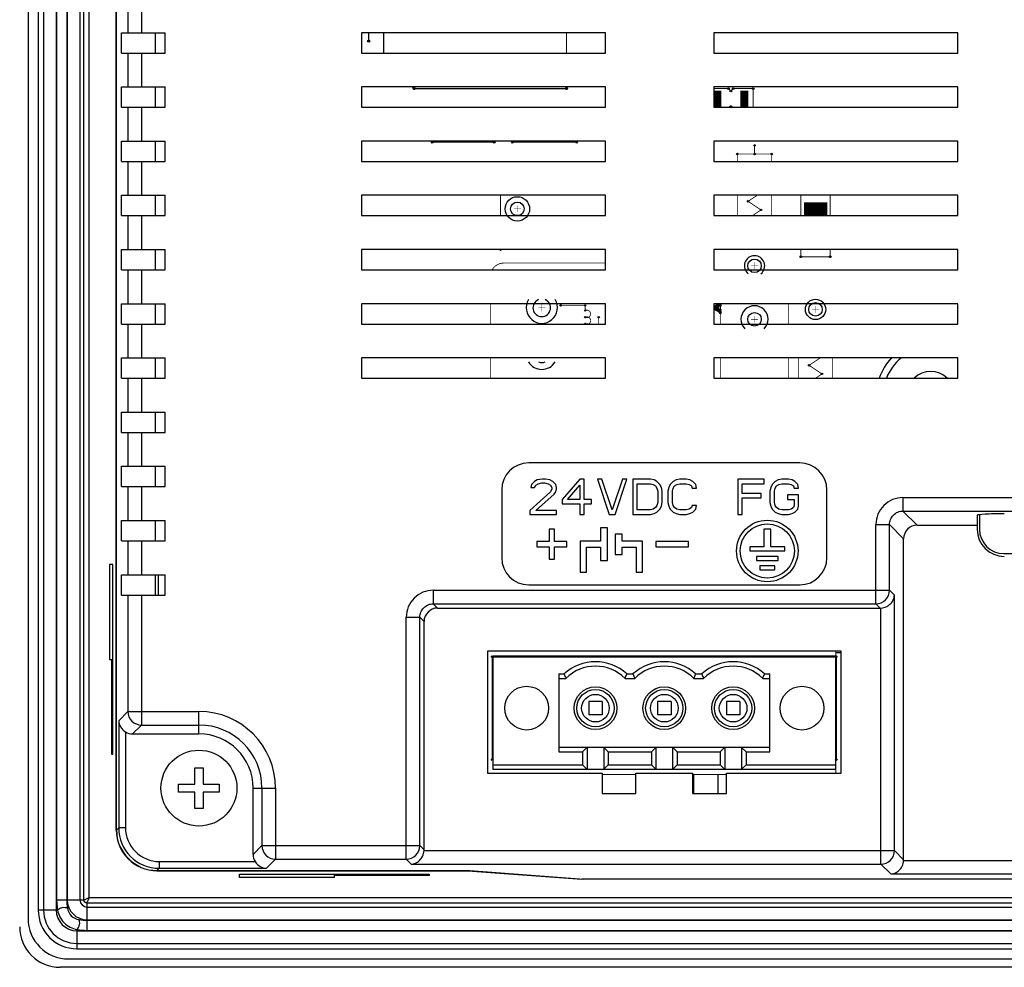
# Model space of a CAD drawing. Header units: millimetres. Extents: x 0 to 841, y 0 to 595.
# Tile 6 of 12: x 561 to 633, y 285 to 355. Entities that reach past the tile are written whole.
import ezdxf

# ---------------------------------------------------------------- set-up
doc = ezdxf.new("R2010")
doc.units = ezdxf.units.MM
doc.header["$LTSCALE"] = 65.395
for name, color, linetype in [('FRONT_CASE_RE07-SHAPE', 7, 'CONTINUOUS'), ('GASKET-N07W_V2-SHAPE', 7, 'CONTINUOUS'), ('GUIDE_SERIAL_PORT-RE-SHAPE', 7, 'CONTINUOUS'), ('ISO7045-M3X8-4_8-SHAPE', 7, 'CONTINUOUS'), ('LCD_BRACKET_RE07-INNOLUX-SHAPE', 7, 'CONTINUOUS'), ('PCB_MAIN_07_NEW_01-SHAPE', 7, 'CONTINUOUS'), ('REAR_CASE_RE07-SHAPE', 7, 'CONTINUOUS'), ('TERMINAL_BLOCK_FEMALE-SHAPE', 7, 'CONTINUOUS')]:
    doc.layers.add(name, color=color, linetype=linetype)

msp = doc.modelspace()

# ---------------------------------------------------------------- linework, layer by layer
at = {"layer": 'FRONT_CASE_RE07-SHAPE', "color": 7, "linetype": 'Continuous'}
for p, q in [((567.958, 295.427), (567.958, 411.637)), ((567.449, 315.032), (567.449, 308.032)), ((567.711, 315.032), (567.449, 315.032)), ((567.711, 301.032), (567.711, 315.032)), ((567.449, 308.032), (567.711, 308.032)), ((567.596, 308.032), (567.596, 301.032)), ((567.596, 301.032), (567.711, 301.032)), ((570.953, 292.431), (593.902, 292.431)), ((577.058, 291.923), (577.058, 292.185)), ((577.058, 292.185), (591.058, 292.185)), ((584.058, 291.923), (584.058, 292.185)), ((591.058, 292.185), (591.058, 292.069)), ((593.902, 292.431), (593.902, 292.447)), ((593.902, 292.431), (602.305, 291.802)), ((584.058, 291.923), (577.058, 291.923)), ((591.058, 292.069), (584.058, 292.069)), ((602.305, 291.802), (602.305, 291.83)), ((725.812, 291.802), (602.305, 291.802)), ((764.29, 285.305), (563.827, 285.305))]:
    msp.add_line(p, q, dxfattribs=at)
for centre, major_axis, start_param, end_param in [((570.962, 295.435), (-2.127, -2.127), -0.784029, 0.784029), ((563.835, 288.309), (2.127, 2.127), 2.357564, 3.925621)]:
    msp.add_ellipse(centre, major_axis=major_axis, ratio=0.997265, start_param=start_param, end_param=end_param, dxfattribs=at)
at = {"layer": 'GASKET-N07W_V2-SHAPE', "color": 7, "linetype": 'Continuous'}
for p, q in [((561.448, 418.142), (561.448, 288.921)), ((562.199, 417.532), (562.199, 289.532)), ((562.588, 417.532), (562.588, 289.532)), ((563.528, 417.532), (563.528, 289.532)), ((563.557, 416.782), (563.557, 290.282)), ((564.309, 416.782), (564.309, 290.282)), ((564.338, 416.782), (564.338, 290.282)), ((565.278, 416.782), (565.278, 290.282)), ((565.572, 290.282), (565.572, 416.782)), ((565.948, 290.422), (565.948, 416.642)), ((563.557, 290.282), (565.572, 290.282)), ((565.808, 288.031), (565.808, 290.046)), ((762.308, 290.046), (565.808, 290.046)), ((762.169, 290.422), (565.948, 290.422)), ((563.632, 289.532), (562.199, 289.532)), ((565.808, 289.752), (762.308, 289.752)), ((565.808, 288.812), (762.308, 288.812)), ((565.808, 288.783), (762.308, 288.783)), ((565.058, 288.106), (565.058, 286.672)), ((565.058, 288.002), (763.058, 288.002)), ((565.808, 288.031), (762.308, 288.031)), ((565.058, 287.062), (763.058, 287.062)), ((565.058, 286.672), (763.058, 286.672)), ((564.448, 285.921), (763.669, 285.921))]:
    msp.add_line(p, q, dxfattribs=at)
for centre, radius, start, end in [((568.308, 290.282), 3.999, 179.99919, 188.7069), ((565.808, 290.282), 1.47, 180, 270), ((565.808, 290.282), 0.53, 180, 270), ((565.058, 289.532), 2.86, 180, 270), ((565.058, 289.532), 2.47, 180, 270), ((565.058, 289.532), 1.53, 180, 270), ((564.448, 288.921), 3, 180, 270), ((565.808, 292.782), 4, 261.29376, 270.00015), ((565.813, 291.869), 3.838, 258.65463, 269.92419)]:
    msp.add_arc(centre, radius, start, end, dxfattribs=at)
for points, knots in [([(563.557, 290.282), (563.557, 290.216), (563.564, 289.965), (563.596, 289.714), (563.632, 289.532)], [0, 0, 0, 0, 0.261205, 1, 1, 1, 1]), ([(565.808, 290.046), (565.748, 290.046), (565.623, 290.096), (565.571, 290.222), (565.572, 290.282)], [0, 0, 0, 0, 0.499815, 1, 1, 1, 1]), ([(565.948, 290.422), (565.874, 290.389), (565.769, 290.346), (565.644, 290.3), (565.593, 290.283), (565.572, 290.282)], [0, 0, 0, 0, 0.603945, 0.842624, 1, 1, 1, 1]), ([(565.808, 290.046), (565.809, 290.067), (565.825, 290.118), (565.875, 290.242), (565.915, 290.348), (565.948, 290.422)], [0, 0, 0, 0, 0.156953, 0.396145, 1, 1, 1, 1]), ([(563.632, 289.532), (563.661, 289.581), (563.773, 289.662), (563.969, 289.727), (564.175, 289.742), (564.31, 289.71), (564.355, 289.676)], [0, 0, 0, 0, 0.215936, 0.5, 0.784064, 1, 1, 1, 1]), ([(563.632, 289.532), (563.684, 289.181), (564.018, 288.491), (564.708, 288.158), (565.058, 288.106)], [0, 0, 0, 0, 0.500036, 1, 1, 1, 1]), ([(564.355, 289.676), (564.387, 289.468), (564.586, 289.059), (564.995, 288.861), (565.203, 288.829)], [0, 0, 0, 0, 0.500047, 1, 1, 1, 1]), ([(565.058, 288.106), (565.107, 288.134), (565.188, 288.247), (565.253, 288.443), (565.269, 288.649), (565.237, 288.784), (565.203, 288.829)], [0, 0, 0, 0, 0.215936, 0.5, 0.784064, 1, 1, 1, 1])]:
    msp.add_open_spline(points, degree=3, knots=knots, dxfattribs=at)
at = {"layer": 'GUIDE_SERIAL_PORT-RE-SHAPE', "color": 7, "linetype": 'Continuous'}
for p, q in [((631.658, 318.713), (631.658, 317.64)), ((633.458, 315.84), (669.398, 315.84))]:
    msp.add_line(p, q, dxfattribs=at)
msp.add_arc((633.458, 317.64), 1.8, 180, 270, dxfattribs=at)
at = {"layer": 'ISO7045-M3X8-4_8-SHAPE', "color": 7, "linetype": 'Continuous'}
for p, q in [((573.758, 298.832), (573.758, 300.032)), ((573.758, 300.032), (574.358, 300.032)), ((574.358, 300.032), (574.358, 298.832)), ((572.558, 298.232), (572.558, 298.832)), ((572.558, 298.832), (573.758, 298.832)), ((574.358, 298.832), (575.558, 298.832)), ((575.558, 298.832), (575.558, 298.232)), ((573.758, 298.232), (572.558, 298.232)), ((573.758, 297.032), (573.758, 298.232)), ((574.358, 298.232), (574.358, 297.032)), ((575.558, 298.232), (574.358, 298.232)), ((574.358, 297.032), (573.758, 297.032))]:
    msp.add_line(p, q, dxfattribs=at)
msp.add_circle((574.058, 298.532), 2.8, dxfattribs=at)
at = {"layer": 'LCD_BRACKET_RE07-INNOLUX-SHAPE', "color": 7, "linetype": 'Continuous'}
for p, q in [((571.058, 314.282), (571.058, 312.782)), ((621.058, 308.532), (621.448, 308.532)), ((610.558, 299.532), (610.558, 298.132)), ((612.358, 299.532), (612.358, 298.132))]:
    msp.add_line(p, q, dxfattribs=at)
at = {"layer": 'PCB_MAIN_07_NEW_01-SHAPE', "color": 7, "linetype": 'Continuous'}
for points, const_width in [([(586.583, 354.282), (586.583, 353.657)], 0.0891), ([(587.683, 352.782), (587.683, 354.282)], 0.0891), ([(601.183, 354.282), (601.183, 352.782)], 0.0891), ([(589.933, 350.157), (589.808, 350.282)], 0.0891), ([(601.183, 350.282), (601.183, 350.157)], 0.0891), ([(612.308, 348.807), (612.308, 350.007)], 0.594), ([(614.308, 348.807), (614.308, 350.007)], 0.594), ([(601.183, 350.157), (589.933, 350.157)], 0.0891), ([(613.133, 350.157), (612.058, 350.157)], 0.0754), ([(613.308, 349.982), (613.133, 350.157)], 0.0754), ([(613.483, 350.157), (613.308, 349.982)], 0.0754), ([(614.958, 350.157), (613.483, 350.157)], 0.0754), ([(614.958, 348.782), (614.958, 350.157)], 0.0754), ([(613.258, 348.782), (613.308, 348.832)], 0.0754), ([(613.308, 348.832), (613.358, 348.782)], 0.0754), ([(591.272, 346.282), (591.272, 346.202)], 0.0742), ([(591.272, 346.202), (595.844, 346.202)], 0.0742), ([(595.844, 346.202), (595.844, 346.282)], 0.0742), ([(597.183, 346.282), (597.183, 346.202)], 0.0742), ([(597.183, 346.202), (601.933, 346.202)], 0.0742), ([(601.933, 346.202), (601.933, 346.282)], 0.0742), ([(615.058, 345.967), (615.058, 345.332)], 0.0594), ([(613.788, 345.332), (613.788, 344.782)], 0.0594), ([(616.328, 345.332), (613.788, 345.332)], 0.0594), ([(616.328, 344.782), (616.328, 345.332)], 0.0594), ([(596.308, 340.782), (596.308, 342.282)], 0.0594), ([(613.788, 342.282), (613.788, 340.782)], 0.0594), ([(614.582, 341.839), (615.246, 342.282)], 0.0594), ([(616.328, 340.782), (616.328, 342.282)], 0.0594), ([(618.479, 342.282), (618.479, 340.782)], 0.0742), ([(620.638, 340.782), (620.638, 342.282)], 0.0742), ([(597.558, 341.028), (597.558, 341.536)], 0.0302), ([(615.535, 341.204), (614.582, 341.839)], 0.0594), ([(620.422, 341.302), (618.695, 341.302)], 0.935), ([(597.304, 341.282), (597.812, 341.282)], 0.0302), ([(614.901, 340.782), (615.535, 341.204)], 0.0594), ([(618.479, 338.282), (618.479, 337.746)], 0.0742), ([(620.638, 337.746), (620.638, 338.282)], 0.0742), ([(596.558, 337.282), (604.058, 337.282)], 0.0594), ([(615.058, 336.823), (615.058, 337.331)], 0.0302), ([(618.479, 337.746), (620.638, 337.746)], 0.0742), ([(615.312, 337.077), (614.804, 337.077)], 0.0302), ([(595.558, 332.782), (595.558, 334.282)], 0.0594), ([(599.358, 334.236), (599.358, 333.728)], 0.0302), ([(612.058, 334.093), (612.398, 334.282)], 0.0742), ([(612.058, 334.01), (612.534, 334.274)], 0.0742), ([(612.534, 334.282), (612.534, 333.606)], 0.0742), ([(612.558, 332.782), (612.558, 334.282)], 0.0594), ([(617.558, 334.282), (617.558, 332.782)], 0.0594), ([(599.104, 333.982), (599.612, 333.982)], 0.0302), ([(602.558, 334.157), (600.746, 334.157)], 0.0594), ([(602.558, 333.782), (602.558, 334.157)], 0.0594), ([(612.534, 333.69), (612.058, 333.954)], 0.0742), ([(612.534, 333.606), (612.058, 333.871)], 0.0742), ([(612.158, 333.982), (612.434, 334.135)], 0.0742), ([(612.434, 333.828), (612.158, 333.982)], 0.0742), ([(612.258, 333.982), (612.534, 334.135)], 0.0742), ([(612.534, 333.828), (612.258, 333.982)], 0.0742), ([(612.434, 334.135), (612.434, 333.828)], 0.0742), ([(619.812, 333.862), (619.304, 333.862)], 0.0302), ([(619.558, 333.608), (619.558, 334.116)], 0.0302), ([(603.558, 333.282), (603.558, 332.782)], 0.0594), ([(615.312, 333.132), (614.804, 333.132)], 0.0302), ([(615.058, 332.878), (615.058, 333.386)], 0.0302), ([(595.558, 328.782), (595.558, 330.282)], 0.0594), ([(612.558, 328.782), (612.558, 330.282)], 0.0594), ([(617.558, 330.282), (617.558, 328.782)], 0.0594), ([(618.288, 330.282), (618.288, 328.782)], 0.0594), ([(619.082, 329.734), (619.903, 330.282)], 0.0594), ([(620.828, 328.782), (620.828, 330.282)], 0.0594), ([(620.035, 329.099), (619.082, 329.734)], 0.0594), ([(619.558, 328.782), (620.035, 329.099)], 0.0594), ([(595.698, 300.632), (595.698, 308.232)], 0.0742), ([(595.698, 308.232), (595.738, 308.232)], 0.0742), ([(621.058, 308.232), (621.098, 308.232)], 0.0742), ([(621.098, 308.232), (621.098, 300.632)], 0.0742), ([(595.738, 300.632), (595.698, 300.632)], 0.0742), ([(621.098, 300.632), (621.058, 300.632)], 0.0742)]:
    msp.add_lwpolyline(points, dxfattribs=dict(at, const_width=const_width))
at = {"layer": 'PCB_MAIN_07_NEW_01-SHAPE', "color": 7, "linetype": 'Continuous', "const_width": 0.0594}
for points in [[(596.558, 337.282, 0.26793), (595.692, 336.782)], [(602.558, 333.282, 1.615982), (602.558, 333.782)], [(602.808, 332.782, 1.000069), (602.558, 333.282)], [(602.797, 332.787, 0.224682), (602.558, 332.782)]]:
    msp.add_lwpolyline(points, format="xyb", dxfattribs=at)
at = {"layer": 'PCB_MAIN_07_NEW_01-SHAPE', "color": 4, "linetype": 'Continuous', "const_width": 0.0742}
for points in [[(621.058, 308.632), (621.058, 308.282)], [(606.308, 299.532), (603.808, 299.532)], [(612.988, 299.532), (610.488, 299.532)], [(621.058, 299.932), (621.058, 299.632)]]:
    msp.add_lwpolyline(points, dxfattribs=at)
at = {"layer": 'PCB_MAIN_07_NEW_01-SHAPE', "color": 7, "linetype": 'Continuous'}
for centre, radius in [((586.583, 353.657), 0.075), ((589.933, 350.157), 0.075), ((601.183, 350.157), 0.075), ((613.133, 350.157), 0.0635), ((613.483, 350.157), 0.0635), ((614.958, 350.157), 0.0635), ((613.308, 349.982), 0.0635), ((613.308, 348.832), 0.0635), ((591.272, 346.202), 0.0625), ((595.844, 346.202), 0.0625), ((597.183, 346.202), 0.0625), ((601.933, 346.202), 0.0625), ((615.058, 345.967), 0.05), ((613.788, 345.332), 0.05), ((615.058, 345.332), 0.05), ((616.328, 345.332), 0.05), ((597.558, 341.282), 0.9), ((597.558, 341.282), 0.5), ((614.582, 341.839), 0.05), ((615.535, 341.204), 0.05), ((615.058, 337.077), 0.5), ((618.479, 337.746), 0.0625), ((620.638, 337.746), 0.0625), ((619.558, 333.862), 0.75), ((619.558, 333.862), 0.5), ((600.746, 334.157), 0.05), ((602.558, 334.157), 0.05), ((602.558, 333.782), 0.05), ((612.158, 333.982), 0.0625), ((612.258, 333.982), 0.0625), ((612.434, 334.135), 0.0625), ((612.434, 333.828), 0.0625), ((612.534, 334.135), 0.0625), ((612.534, 333.828), 0.0625), ((612.534, 333.69), 0.0625), ((612.534, 333.606), 0.0625), ((615.058, 333.132), 0.5), ((602.558, 333.282), 0.05), ((603.558, 333.282), 0.05), ((619.082, 329.734), 0.05), ((620.035, 329.099), 0.05), ((595.698, 308.232), 0.0625), ((621.098, 308.232), 0.0625), ((595.698, 300.632), 0.0625), ((621.098, 300.632), 0.0625)]:
    msp.add_circle(centre, radius, dxfattribs=at)
for centre, radius, start, end in [((596.308, 338.282), 0.05, 180, 0.96257), ((615.058, 337.077), 0.75, 308.12287, 231.88531), ((599.358, 333.982), 1.15, 148.54656, 31.45164), ((599.358, 333.982), 0.65, 112.60497, 67.39503), ((612.534, 334.274), 0.0625, 165.58749, 14.41251), ((615.058, 333.132), 1, 315.57068, 224.43471), ((602.558, 332.782), 0.05, 0.00003, 179.99997), ((599.358, 330.582), 1.15, 211.45344, 328.54836), ((599.358, 330.582), 0.65, 247.39436, 292.60564), ((628.058, 327.532), 4, 136.56318, 161.78607), ((628.058, 327.532), 3.5, 128.19773, 159.07136), ((628.058, 327.532), 1.75, 45.67817, 134.32183)]:
    msp.add_arc(centre, radius, start, end, dxfattribs=at)
at = {"layer": 'REAR_CASE_RE07-SHAPE', "color": 7, "linetype": 'Continuous'}
for p, q in [((567.973, 295.443), (567.973, 411.621)), ((568.815, 356.782), (568.815, 354.282)), ((569.813, 356.782), (569.813, 354.282)), ((568.34, 352.782), (568.34, 354.282)), ((568.34, 354.282), (571.558, 354.282)), ((570.844, 352.782), (570.844, 354.282)), ((571.558, 352.782), (571.558, 354.282)), ((586.058, 354.282), (586.058, 352.782)), ((604.058, 354.282), (586.058, 354.282)), ((604.058, 352.782), (604.058, 354.282)), ((612.058, 354.282), (612.058, 352.782)), ((630.058, 354.282), (612.058, 354.282)), ((630.058, 352.782), (630.058, 354.282)), ((568.34, 352.782), (571.558, 352.782)), ((568.815, 352.782), (568.815, 350.282)), ((569.813, 352.782), (569.813, 350.282)), ((586.058, 352.782), (604.058, 352.782)), ((612.058, 352.782), (630.058, 352.782)), ((568.34, 348.782), (568.34, 350.282)), ((568.34, 350.282), (571.558, 350.282)), ((570.844, 348.782), (570.844, 350.282)), ((571.558, 348.782), (571.558, 350.282)), ((586.058, 350.282), (586.058, 348.782)), ((604.058, 350.282), (586.058, 350.282)), ((604.058, 348.782), (604.058, 350.282)), ((612.058, 350.282), (612.058, 348.782)), ((630.058, 350.282), (612.058, 350.282)), ((630.058, 348.782), (630.058, 350.282)), ((568.34, 348.782), (571.558, 348.782)), ((568.815, 348.782), (568.815, 346.282)), ((569.813, 348.782), (569.813, 346.282)), ((586.058, 348.782), (604.058, 348.782)), ((612.058, 348.782), (630.058, 348.782)), ((568.34, 344.782), (568.34, 346.282)), ((568.34, 346.282), (571.558, 346.282)), ((570.844, 344.782), (570.844, 346.282)), ((571.558, 344.782), (571.558, 346.282)), ((586.058, 346.282), (586.058, 344.782)), ((604.058, 346.282), (586.058, 346.282)), ((604.058, 344.782), (604.058, 346.282)), ((612.058, 346.282), (612.058, 344.782)), ((630.058, 346.282), (612.058, 346.282)), ((630.058, 344.782), (630.058, 346.282)), ((568.34, 344.782), (571.558, 344.782)), ((568.815, 344.782), (568.815, 342.282)), ((569.813, 344.782), (569.813, 342.282)), ((586.058, 344.782), (604.058, 344.782)), ((612.058, 344.782), (630.058, 344.782)), ((568.34, 340.782), (568.34, 342.282)), ((568.34, 342.282), (571.558, 342.282)), ((570.844, 340.782), (570.844, 342.282)), ((571.558, 340.782), (571.558, 342.282)), ((586.058, 342.282), (586.058, 340.782)), ((604.058, 342.282), (586.058, 342.282)), ((604.058, 340.782), (604.058, 342.282)), ((612.058, 342.282), (612.058, 340.782)), ((630.058, 342.282), (612.058, 342.282)), ((630.058, 340.782), (630.058, 342.282)), ((568.34, 340.782), (571.558, 340.782)), ((568.815, 340.782), (568.815, 338.282)), ((569.813, 340.782), (569.813, 338.282)), ((586.058, 340.782), (604.058, 340.782)), ((612.058, 340.782), (630.058, 340.782)), ((568.34, 336.782), (568.34, 338.282)), ((568.34, 338.282), (571.558, 338.282)), ((570.844, 336.782), (570.844, 338.282)), ((571.558, 336.782), (571.558, 338.282)), ((586.058, 338.282), (586.058, 336.782)), ((604.058, 338.282), (586.058, 338.282)), ((604.058, 336.782), (604.058, 338.282)), ((612.058, 338.282), (612.058, 336.782)), ((630.058, 338.282), (612.058, 338.282)), ((630.058, 336.782), (630.058, 338.282)), ((568.34, 336.782), (571.558, 336.782)), ((568.815, 336.782), (568.815, 334.282)), ((569.813, 336.782), (569.813, 334.282)), ((586.058, 336.782), (604.058, 336.782)), ((612.058, 336.782), (630.058, 336.782)), ((568.34, 332.782), (568.34, 334.282)), ((568.34, 334.282), (571.558, 334.282)), ((570.844, 332.782), (570.844, 334.282)), ((571.558, 332.782), (571.558, 334.282)), ((586.058, 334.282), (586.058, 332.782)), ((604.058, 334.282), (586.058, 334.282)), ((604.058, 332.782), (604.058, 334.282)), ((612.058, 334.282), (612.058, 332.782)), ((630.058, 334.282), (612.058, 334.282)), ((630.058, 332.782), (630.058, 334.282)), ((568.34, 332.782), (571.558, 332.782)), ((568.815, 332.782), (568.815, 330.282)), ((569.813, 332.782), (569.813, 330.282)), ((586.058, 332.782), (604.058, 332.782)), ((612.058, 332.782), (630.058, 332.782)), ((568.34, 328.782), (568.34, 330.282)), ((568.34, 330.282), (571.558, 330.282)), ((570.844, 328.782), (570.844, 330.282)), ((571.558, 328.782), (571.558, 330.282)), ((586.058, 330.282), (586.058, 328.782)), ((604.058, 330.282), (586.058, 330.282)), ((604.058, 328.782), (604.058, 330.282)), ((612.058, 330.282), (612.058, 328.782)), ((630.058, 330.282), (612.058, 330.282)), ((630.058, 328.782), (630.058, 330.282)), ((568.34, 328.782), (571.558, 328.782)), ((568.815, 328.782), (568.815, 326.282)), ((569.813, 328.782), (569.813, 326.282)), ((586.058, 328.782), (604.058, 328.782)), ((612.058, 328.782), (630.058, 328.782)), ((568.34, 324.782), (568.34, 326.282)), ((568.34, 326.282), (571.558, 326.282)), ((570.844, 324.782), (570.844, 326.282)), ((571.558, 324.782), (571.558, 326.282)), ((568.34, 324.782), (571.558, 324.782)), ((568.815, 324.782), (568.815, 322.282)), ((569.813, 324.782), (569.813, 322.282)), ((568.34, 320.782), (568.34, 322.282)), ((568.34, 322.282), (571.558, 322.282)), ((570.844, 320.782), (570.844, 322.282)), ((571.558, 320.782), (571.558, 322.282)), ((618.398, 322.532), (598.398, 322.532)), ((598.811, 321.166), (598.594, 320.945)), ((599.027, 321.276), (598.811, 321.166)), ((599.407, 321.332), (599.027, 321.276)), ((599.623, 321.332), (599.407, 321.332)), ((599.948, 321.276), (599.623, 321.332)), ((600.165, 321.166), (599.948, 321.276)), ((600.382, 320.945), (600.165, 321.166)), ((602.169, 321.332), (600.869, 319.838)), ((602.494, 321.332), (602.169, 321.332)), ((602.494, 319.838), (602.494, 321.332)), ((603.469, 321.332), (604.336, 318.732)), ((603.794, 321.332), (603.469, 321.332)), ((604.552, 319.064), (603.794, 321.332)), ((605.311, 321.332), (604.552, 319.064)), ((604.769, 318.732), (605.636, 321.332)), ((605.636, 321.332), (605.311, 321.332)), ((606.069, 321.332), (606.069, 318.732)), ((607.369, 321.332), (606.069, 321.332)), ((607.64, 321.276), (607.369, 321.332)), ((607.857, 321.166), (607.64, 321.276)), ((608.073, 320.945), (607.857, 321.166)), ((609.048, 321.166), (608.832, 320.945)), ((609.265, 321.276), (609.048, 321.166)), ((609.536, 321.332), (609.265, 321.276)), ((610.023, 321.332), (609.536, 321.332)), ((610.294, 321.276), (610.023, 321.332)), ((610.511, 321.166), (610.294, 321.276)), ((610.727, 320.945), (610.511, 321.166)), ((613.815, 321.332), (613.815, 318.732)), ((615.765, 321.332), (613.815, 321.332)), ((615.765, 321), (615.765, 321.332)), ((616.577, 321.166), (616.361, 320.945)), ((616.794, 321.276), (616.577, 321.166)), ((617.065, 321.332), (616.794, 321.276)), ((617.552, 321.332), (617.065, 321.332)), ((617.823, 321.276), (617.552, 321.332)), ((618.04, 321.166), (617.823, 321.276)), ((618.257, 320.945), (618.04, 321.166)), ((568.34, 320.782), (571.558, 320.782)), ((568.815, 320.782), (568.815, 318.282)), ((569.813, 320.782), (569.813, 318.282)), ((596.398, 320.532), (596.398, 315.532)), ((598.594, 320.945), (598.54, 320.723)), ((598.54, 320.723), (598.811, 320.723)), ((598.811, 320.723), (598.919, 320.889)), ((598.919, 320.889), (599.082, 321)), ((599.082, 321), (599.352, 321.055)), ((599.352, 321.055), (599.569, 321.055)), ((599.569, 321.055), (599.84, 321)), ((599.84, 321), (600.002, 320.889)), ((600.002, 320.889), (600.111, 320.723)), ((600.111, 320.613), (600.002, 320.391)), ((600.111, 320.723), (600.111, 320.613)), ((600.436, 320.723), (600.382, 320.945)), ((600.382, 320.391), (600.436, 320.613)), ((600.436, 320.613), (600.436, 320.723)), ((601.248, 319.838), (602.169, 320.889)), ((602.169, 320.889), (602.169, 319.838)), ((606.394, 319.064), (606.394, 321)), ((606.394, 321), (607.369, 321)), ((607.369, 321), (607.586, 320.945)), ((607.586, 320.945), (607.748, 320.834)), ((607.748, 320.834), (607.857, 320.668)), ((607.857, 320.668), (607.911, 320.447)), ((607.911, 320.447), (607.911, 319.617)), ((608.182, 320.723), (608.073, 320.945)), ((608.236, 320.447), (608.182, 320.723)), ((608.236, 319.617), (608.236, 320.447)), ((608.723, 320.723), (608.669, 320.447)), ((608.669, 320.447), (608.669, 319.617)), ((608.832, 320.945), (608.723, 320.723)), ((608.994, 320.447), (609.048, 320.668)), ((608.994, 319.617), (608.994, 320.447)), ((609.048, 320.668), (609.157, 320.834)), ((609.157, 320.834), (609.319, 320.945)), ((609.319, 320.945), (609.536, 321)), ((609.536, 321), (610.023, 321)), ((610.023, 321), (610.24, 320.945)), ((610.24, 320.945), (610.402, 320.834)), ((610.402, 320.834), (610.457, 320.668)), ((610.457, 320.668), (610.782, 320.668)), ((610.782, 320.668), (610.727, 320.945)), ((614.14, 320.281), (614.14, 321)), ((614.14, 321), (615.765, 321)), ((616.252, 320.723), (616.198, 320.447)), ((616.198, 320.447), (616.198, 319.617)), ((616.361, 320.945), (616.252, 320.723)), ((616.523, 320.447), (616.577, 320.668)), ((616.523, 319.617), (616.523, 320.447)), ((616.577, 320.668), (616.686, 320.834)), ((616.686, 320.834), (616.848, 320.945)), ((616.848, 320.945), (617.065, 321)), ((617.065, 321), (617.552, 321)), ((617.552, 321), (617.769, 320.945)), ((617.769, 320.945), (617.932, 320.834)), ((617.932, 320.834), (617.986, 320.668)), ((617.986, 320.668), (618.311, 320.668)), ((618.311, 320.668), (618.257, 320.945)), ((620.398, 315.532), (620.398, 320.532)), ((600.002, 320.391), (598.486, 319.008)), ((598.919, 319.008), (600.273, 320.225)), ((600.273, 320.225), (600.382, 320.391)), ((600.869, 319.838), (600.869, 319.506)), ((602.169, 319.838), (601.248, 319.838)), ((603.036, 319.838), (602.494, 319.838)), ((603.036, 319.506), (603.036, 319.838)), ((615.548, 320.281), (614.14, 320.281)), ((614.14, 318.732), (614.14, 319.949)), ((614.14, 319.949), (615.548, 319.949)), ((615.548, 319.949), (615.548, 320.281)), ((617.498, 320.17), (617.498, 319.838)), ((618.311, 320.17), (617.498, 320.17)), ((617.498, 319.838), (617.986, 319.838)), ((617.986, 319.838), (617.986, 319.396)), ((618.311, 319.34), (618.311, 320.17)), ((626.011, 319.976), (694.105, 319.976)), ((626.011, 319.976), (626.011, 318.977)), ((598.486, 319.008), (598.486, 318.732)), ((600.436, 319.008), (598.919, 319.008)), ((600.436, 318.732), (600.436, 319.008)), ((600.869, 319.506), (602.169, 319.506)), ((602.169, 319.506), (602.169, 318.732)), ((602.494, 318.732), (602.494, 319.506)), ((602.494, 319.506), (603.036, 319.506)), ((607.369, 319.064), (606.394, 319.064)), ((607.586, 319.119), (607.369, 319.064)), ((607.748, 319.23), (607.586, 319.119)), ((607.857, 319.396), (607.748, 319.23)), ((607.911, 319.617), (607.857, 319.396)), ((607.857, 318.898), (608.073, 319.119)), ((608.073, 319.119), (608.182, 319.34)), ((608.182, 319.34), (608.236, 319.617)), ((608.669, 319.617), (608.723, 319.34)), ((608.723, 319.34), (608.832, 319.119)), ((608.832, 319.119), (609.048, 318.898)), ((609.048, 319.396), (608.994, 319.617)), ((609.157, 319.23), (609.048, 319.396)), ((609.319, 319.119), (609.157, 319.23)), ((609.536, 319.064), (609.319, 319.119)), ((610.023, 319.064), (609.536, 319.064)), ((610.24, 319.119), (610.023, 319.064)), ((610.402, 319.23), (610.24, 319.119)), ((610.457, 319.396), (610.402, 319.23)), ((610.782, 319.396), (610.457, 319.396)), ((610.511, 318.898), (610.727, 319.119)), ((610.727, 319.119), (610.782, 319.396)), ((616.198, 319.617), (616.252, 319.34)), ((616.252, 319.34), (616.361, 319.119)), ((616.361, 319.119), (616.577, 318.898)), ((616.577, 319.396), (616.523, 319.617)), ((616.686, 319.23), (616.577, 319.396)), ((616.848, 319.119), (616.686, 319.23)), ((617.065, 319.064), (616.848, 319.119)), ((617.552, 319.064), (617.065, 319.064)), ((617.769, 319.119), (617.552, 319.064)), ((617.932, 319.23), (617.769, 319.119)), ((617.986, 319.396), (617.932, 319.23)), ((618.04, 318.898), (618.257, 319.119)), ((618.257, 319.119), (618.311, 319.34)), ((626.011, 318.977), (627.057, 317.932)), ((626.011, 318.977), (694.105, 318.977)), ((568.34, 316.782), (568.34, 318.282)), ((568.34, 318.282), (571.558, 318.282)), ((570.844, 316.782), (570.844, 318.282)), ((571.558, 316.782), (571.558, 318.282)), ((598.486, 318.732), (600.436, 318.732)), ((602.169, 318.732), (602.494, 318.732)), ((604.336, 318.732), (604.769, 318.732)), ((606.069, 318.732), (607.369, 318.732)), ((607.369, 318.732), (607.64, 318.787)), ((607.64, 318.787), (607.857, 318.898)), ((609.048, 318.898), (609.265, 318.787)), ((609.265, 318.787), (609.536, 318.732)), ((609.536, 318.732), (610.023, 318.732)), ((610.023, 318.732), (610.294, 318.787)), ((610.294, 318.787), (610.511, 318.898)), ((613.815, 318.732), (614.14, 318.732)), ((616.577, 318.898), (616.794, 318.787)), ((616.794, 318.787), (617.065, 318.732)), ((617.065, 318.732), (617.552, 318.732)), ((617.552, 318.732), (617.823, 318.787)), ((617.823, 318.787), (618.04, 318.898)), ((631.488, 318.671), (631.488, 317.632)), ((599.898, 317.632), (599.898, 316.732)), ((600.298, 317.632), (599.898, 317.632)), ((600.298, 316.732), (600.298, 317.632)), ((603.69, 317.732), (603.69, 316.757)), ((604.198, 317.732), (603.69, 317.732)), ((604.198, 315.332), (604.198, 317.732)), ((615.748, 317.641), (615.748, 316.332)), ((616.248, 317.641), (615.748, 317.641)), ((616.248, 316.332), (616.248, 317.641)), ((624.014, 317.979), (625.013, 317.979)), ((624.014, 312.137), (624.014, 317.979)), ((625.013, 317.979), (626.058, 316.933)), ((625.013, 313.136), (625.013, 317.979)), ((627.057, 317.932), (631.488, 317.932)), ((604.778, 317.282), (604.778, 315.782)), ((605.286, 317.282), (604.778, 317.282)), ((605.286, 316.757), (605.286, 317.282)), ((626.058, 293.241), (626.058, 316.933)), ((568.34, 316.782), (571.558, 316.782)), ((568.815, 316.782), (568.815, 314.282)), ((569.813, 316.782), (569.813, 314.282)), ((598.998, 316.732), (598.998, 316.332)), ((599.898, 316.732), (598.998, 316.732)), ((598.998, 316.332), (599.898, 316.332)), ((599.898, 316.332), (599.898, 315.432)), ((601.198, 316.732), (600.298, 316.732)), ((600.298, 315.432), (600.298, 316.332)), ((600.298, 316.332), (601.198, 316.332)), ((601.198, 316.332), (601.198, 316.732)), ((602.198, 316.757), (602.198, 314.457)), ((603.69, 316.757), (602.198, 316.757)), ((602.666, 314.457), (602.666, 316.307)), ((602.666, 316.307), (603.69, 316.307)), ((603.69, 316.307), (603.69, 315.332)), ((606.778, 316.757), (605.286, 316.757)), ((605.286, 315.782), (605.286, 316.307)), ((605.286, 316.307), (606.31, 316.307)), ((606.31, 316.307), (606.31, 314.457)), ((606.778, 314.457), (606.778, 316.757)), ((607.778, 316.732), (607.778, 316.332)), ((610.178, 316.732), (607.778, 316.732)), ((607.778, 316.332), (610.178, 316.332)), ((610.178, 316.332), (610.178, 316.732)), ((615.748, 316.332), (614.698, 316.332)), ((614.698, 316.332), (614.698, 316.032)), ((617.298, 316.332), (616.248, 316.332)), ((617.298, 316.032), (617.298, 316.332)), ((599.898, 315.432), (600.298, 315.432)), ((604.778, 315.782), (605.286, 315.782)), ((614.698, 316.032), (617.298, 316.032)), ((616.798, 315.632), (615.198, 315.632)), ((615.198, 315.632), (615.198, 315.332)), ((616.798, 315.332), (616.798, 315.632)), ((603.69, 315.332), (604.198, 315.332)), ((615.198, 315.332), (616.798, 315.332)), ((616.548, 314.932), (615.448, 314.932)), ((615.448, 314.932), (615.448, 314.632)), ((615.448, 314.632), (616.548, 314.632)), ((616.548, 314.632), (616.548, 314.932)), ((568.34, 312.782), (568.34, 314.282)), ((568.34, 314.282), (571.558, 314.282)), ((570.844, 312.782), (570.844, 314.282)), ((571.558, 312.782), (571.558, 314.282)), ((602.198, 314.457), (602.666, 314.457)), ((606.31, 314.457), (606.778, 314.457)), ((598.398, 313.532), (618.398, 313.532)), ((568.34, 312.782), (571.558, 312.782)), ((568.815, 312.782), (568.815, 304.183)), ((569.813, 312.782), (569.813, 303.184)), ((591.352, 313.136), (591.352, 312.137)), ((591.352, 313.136), (625.013, 313.136)), ((625.013, 313.136), (625.38, 312.769)), ((625.38, 293.92), (625.38, 312.769)), ((591.351, 312.137), (591.669, 311.82)), ((591.351, 312.137), (624.014, 312.137)), ((591.669, 311.82), (624.331, 311.82)), ((624.014, 312.137), (624.331, 311.82)), ((624.381, 292.921), (624.381, 311.821)), ((589.354, 293.288), (589.354, 311.139)), ((589.354, 311.139), (590.353, 311.139)), ((590.353, 311.139), (590.67, 310.821)), ((590.353, 294.287), (590.353, 311.139)), ((590.67, 293.969), (590.67, 310.821)), ((595.348, 308.632), (595.348, 299.632)), ((621.448, 308.632), (595.348, 308.632)), ((621.448, 299.632), (621.448, 308.632)), ((568.137, 303.506), (568.815, 304.183)), ((568.815, 304.183), (574.058, 304.183)), ((574.058, 302.532), (574.058, 304.183)), ((568.137, 303.506), (568.137, 295.607)), ((569.161, 302.532), (569.813, 303.184)), ((569.813, 303.184), (574.058, 303.184)), ((568.636, 302.68), (568.636, 295.607)), ((569.161, 302.532), (574.058, 302.532)), ((595.348, 299.632), (603.808, 299.632)), ((603.808, 299.632), (603.808, 298.132)), ((606.308, 299.632), (610.488, 299.632)), ((606.308, 298.132), (606.308, 299.632)), ((610.488, 299.632), (610.488, 298.132)), ((612.988, 299.632), (621.448, 299.632)), ((612.988, 298.132), (612.988, 299.632)), ((578.058, 293.634), (578.058, 298.532)), ((578.058, 298.532), (579.71, 298.532)), ((578.711, 298.532), (578.711, 294.287)), ((579.71, 298.532), (579.71, 293.288)), ((603.808, 298.132), (606.308, 298.132)), ((610.488, 298.132), (612.988, 298.132)), ((567.973, 295.443), (568.137, 295.607)), ((568.636, 295.607), (568.137, 295.607)), ((578.711, 294.287), (578.058, 293.634)), ((578.711, 294.287), (590.353, 294.287)), ((590.67, 293.969), (590.353, 294.287)), ((590.669, 293.92), (625.38, 293.92)), ((626.058, 293.241), (625.38, 293.92)), ((571.133, 293.11), (571.133, 292.611)), ((571.133, 293.11), (578.207, 293.11)), ((579.71, 293.288), (579.032, 292.611)), ((579.71, 293.288), (589.354, 293.288)), ((589.721, 292.921), (589.354, 293.288)), ((589.721, 292.921), (624.381, 292.921)), ((625.109, 292.193), (624.381, 292.921)), ((626.057, 293.191), (694.06, 293.191)), ((570.969, 292.447), (571.133, 292.611)), ((570.969, 292.447), (594.058, 292.447)), ((571.133, 292.611), (579.032, 292.611)), ((594.058, 292.447), (602.461, 291.818)), ((625.109, 292.193), (695.007, 292.193)), ((725.656, 291.818), (602.461, 291.818))]:
    msp.add_line(p, q, dxfattribs=at)
for radius in [2.27, 2]:
    msp.add_circle((615.998, 316.032), radius, dxfattribs=at)
for centre, radius, start, end in [((598.398, 320.532), 2, 90, 180), ((618.398, 320.532), 2, 0, 90), ((626.01, 317.98), 1.996, 89.97201, 180.02814), ((633.488, 317.632), 2, 180, 270), ((598.398, 315.532), 2, 180, 270), ((618.398, 315.532), 2, 270, 0), ((591.351, 311.14), 1.996, 89.97201, 180.02814), ((624.011, 313.139), 1.002, 270.18603, 359.81397), ((569.816, 304.186), 1.002, 180.18603, 269.81397), ((574.058, 298.532), 5.651, 0, 90), ((574.058, 298.532), 4.653, 0, 90), ((574.058, 298.532), 4, 0, 90), ((571.133, 295.607), 2.996, 180.00545, 269.99455), ((571.132, 295.605), 2.495, 179.97168, 270.02836), ((579.713, 294.29), 1.002, 180.18603, 269.81397), ((589.351, 294.29), 1.002, 270.18603, 359.81397), ((624.378, 293.923), 1.002, 270.18603, 359.81397)]:
    msp.add_arc(centre, radius, start, end, dxfattribs=at)
for centre, major_axis, ratio, start_param, end_param in [((633.488, 318.671), (2, 0), 0.052408, 1.570796, 3.141593), ((627.06, 316.93), (0.709, -0.709), 0.997265, 2.357564, 3.925621), ((591.671, 310.819), (0.709, -0.709), 0.997265, 2.357564, 3.925621), ((624.328, 312.821), (-0.709, 0.709), 0.997265, -3.925621, -3.876), ((569.163, 303.533), (0.709, 0.709), 0.997265, -2.908913, -2.357564), ((570.977, 295.451), (-2.127, -2.127), 0.997265, -0.784029, 0.784029), ((579.06, 293.637), (0.709, 0.709), 0.997265, -3.925621, -3.374272), ((589.669, 293.972), (-0.709, 0.709), 0.997265, -2.407185, -2.357564), ((625.057, 293.244), (-0.709, 0.709), 0.997265, -2.407185, -2.357564)]:
    msp.add_ellipse(centre, major_axis=major_axis, ratio=ratio, start_param=start_param, end_param=end_param, dxfattribs=at)
for points, knots in [([(625.013, 317.979), (625.012, 318.109), (625.063, 318.372), (625.285, 318.705), (625.618, 318.927), (625.881, 318.978), (626.011, 318.977)], [0, 0, 0, 0, 0.249921, 0.5, 0.750079, 1, 1, 1, 1]), ([(624.381, 311.821), (624.528, 311.829), (624.805, 311.901), (625.126, 312.141), (625.322, 312.442), (625.374, 312.663), (625.38, 312.769)], [0, 0, 0, 0, 0.29469, 0.555813, 0.786529, 1, 1, 1, 1]), ([(590.353, 311.139), (590.353, 311.269), (590.404, 311.532), (590.626, 311.864), (590.958, 312.086), (591.221, 312.138), (591.351, 312.137)], [0, 0, 0, 0, 0.249921, 0.5, 0.750079, 1, 1, 1, 1]), ([(568.137, 303.506), (568.143, 303.351), (568.241, 303.019), (568.486, 302.773), (568.636, 302.68)], [0, 0, 0, 0, 0.468106, 1, 1, 1, 1]), ([(589.721, 292.921), (589.827, 292.927), (590.048, 292.979), (590.349, 293.175), (590.589, 293.496), (590.662, 293.773), (590.669, 293.92)], [0, 0, 0, 0, 0.213473, 0.444192, 0.705315, 1, 1, 1, 1]), ([(578.207, 293.11), (578.299, 292.96), (578.545, 292.715), (578.877, 292.617), (579.032, 292.611)], [0, 0, 0, 0, 0.531873, 1, 1, 1, 1]), ([(625.109, 292.193), (625.216, 292.199), (625.436, 292.251), (625.737, 292.446), (625.977, 292.767), (626.05, 293.045), (626.057, 293.191)], [0, 0, 0, 0, 0.213473, 0.444192, 0.705315, 1, 1, 1, 1])]:
    msp.add_open_spline(points, degree=3, knots=knots, dxfattribs=at)
at = {"layer": 'TERMINAL_BLOCK_FEMALE-SHAPE', "color": 7, "linetype": 'Continuous'}
for p, q in [((595.738, 308.282), (595.738, 299.932)), ((595.738, 308.282), (621.058, 308.282)), ((595.738, 308.232), (621.058, 308.232)), ((621.058, 299.932), (621.058, 308.282)), ((600.618, 306.953), (600.618, 301.21)), ((600.618, 306.953), (601.006, 306.953)), ((600.618, 306.632), (601.134, 306.632)), ((605.502, 306.632), (606.214, 306.632)), ((605.631, 306.953), (606.086, 306.953)), ((610.582, 306.632), (611.294, 306.632)), ((610.711, 306.953), (611.166, 306.953)), ((615.662, 306.632), (616.178, 306.632)), ((615.791, 306.953), (616.178, 306.953)), ((616.178, 301.21), (616.178, 306.953)), ((603.818, 304.932), (602.818, 304.932)), ((602.818, 304.932), (602.818, 303.932)), ((603.818, 304.932), (603.818, 303.932)), ((608.898, 304.932), (607.898, 304.932)), ((607.898, 304.932), (607.898, 303.932)), ((608.898, 304.932), (608.898, 303.932)), ((613.978, 304.932), (612.978, 304.932)), ((612.978, 304.932), (612.978, 303.932)), ((613.978, 304.932), (613.978, 303.932)), ((603.818, 303.932), (602.818, 303.932)), ((608.898, 303.932), (607.898, 303.932)), ((613.978, 303.932), (612.978, 303.932)), ((616.178, 301.532), (600.618, 301.532)), ((602.69, 301.532), (602.368, 301.21)), ((602.703, 301.532), (602.703, 299.932)), ((603.933, 301.532), (603.933, 299.932)), ((603.947, 301.532), (604.268, 301.21)), ((607.77, 301.532), (607.448, 301.21)), ((607.783, 301.532), (607.783, 299.932)), ((609.013, 301.532), (609.013, 299.932)), ((609.027, 301.532), (609.348, 301.21)), ((612.85, 301.532), (612.528, 301.21)), ((612.863, 301.532), (612.863, 299.932)), ((614.093, 301.532), (614.093, 299.932)), ((614.107, 301.532), (614.428, 301.21)), ((600.618, 301.21), (602.368, 301.21)), ((602.368, 301.21), (602.368, 300.253)), ((604.268, 301.21), (607.448, 301.21)), ((604.268, 301.21), (604.268, 300.253)), ((607.448, 301.21), (607.448, 300.253)), ((609.348, 301.21), (612.528, 301.21)), ((609.348, 301.21), (609.348, 300.253)), ((612.528, 301.21), (612.528, 300.253)), ((614.428, 301.21), (616.178, 301.21)), ((614.428, 301.21), (614.428, 300.253)), ((595.738, 300.253), (602.368, 300.253)), ((602.368, 300.253), (602.69, 299.932)), ((604.268, 300.253), (603.947, 299.932)), ((604.268, 300.253), (607.448, 300.253)), ((607.448, 300.253), (607.77, 299.932)), ((609.348, 300.253), (609.027, 299.932)), ((609.348, 300.253), (612.528, 300.253)), ((612.528, 300.253), (612.85, 299.932)), ((614.428, 300.253), (614.107, 299.932)), ((614.428, 300.253), (621.058, 300.253)), ((595.738, 299.932), (621.058, 299.932))]:
    msp.add_line(p, q, dxfattribs=at)
for centre, radius in [((598.238, 304.432), 1.616), ((603.318, 304.432), 1.575), ((608.398, 304.432), 1.575), ((613.478, 304.432), 1.575), ((618.558, 304.432), 1.616), ((603.318, 304.432), 1.375), ((603.318, 304.432), 1.02), ((608.398, 304.432), 1.375), ((608.398, 304.432), 1.02), ((613.478, 304.432), 1.375), ((613.478, 304.432), 1.02)]:
    msp.add_circle(centre, radius, dxfattribs=at)
for centre, radius, start, end in [((603.318, 304.432), 3.422, 47.47314, 132.52686), ((603.318, 304.432), 3.1, 45.20868, 134.79132), ((608.398, 304.432), 3.422, 47.47314, 132.52686), ((608.398, 304.432), 3.1, 45.20868, 134.79132), ((613.478, 304.432), 3.422, 47.47314, 132.52686), ((613.478, 304.432), 3.1, 45.20868, 134.79132), ((617.154, 313.231), 17.326, 201.24217, 202.38754), ((589.086, 313.389), 17.753, 337.62625, 338.74406), ((622.234, 313.231), 17.326, 201.24217, 202.38754), ((594.166, 313.389), 17.753, 337.62625, 338.74406), ((627.314, 313.231), 17.326, 201.24217, 202.38754), ((599.246, 313.389), 17.753, 337.62625, 338.74406)]:
    msp.add_arc(centre, radius, start, end, dxfattribs=at)

doc.saveas('drawing.dxf')
